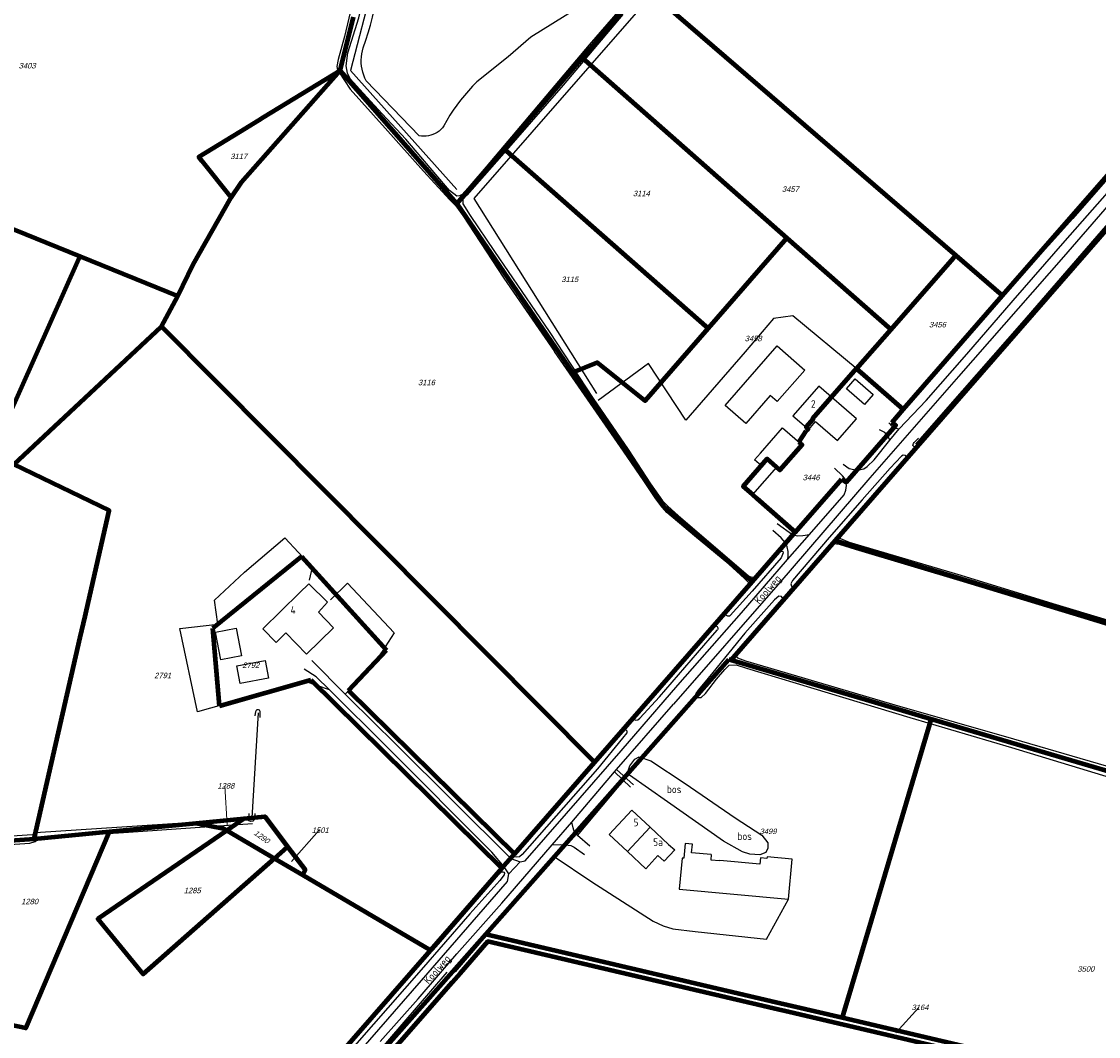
# Model space of a CAD drawing. Header units: metres. Extents: x 226218 to 240385, y 439369 to 449677.
# Tile 85 of 256: x 229775 to 230130, y 441306 to 441641. Entities that reach past the tile are written whole.
import ezdxf
from ezdxf.enums import TextEntityAlignment as Align

# ---------------------------------------------------------------- set-up
doc = ezdxf.new("R2010")
doc.units = ezdxf.units.M
doc.header["$MEASUREMENT"] = 0
for name, color, linetype in [('BIJGEBOUW', 4, 'Continuous'), ('CULTUURAANDUIDING', 253, 'Continuous'), ('DAKRAND', 4, 'Continuous'), ('DAKRAND-BYG', 4, 'Continuous'), ('GB20-pand_tevens_verblijfsobject', 1, 'Continuous'), ('Goud-ontwerp', 2, 'Continuous'), ('HEK', 253, 'Continuous'), ('HOOFDGEBOUW', 4, 'Continuous'), ('HOUTWAL', 253, 'Continuous'), ('HUISNUMMER', 253, 'Continuous'), ('INSTEEKSLOOT', 153, 'Continuous'), ('KANTVERH', 253, 'Continuous'), ('KANTWATER', 153, 'Continuous'), ('KZ01-perceelnummer', 73, 'Continuous'), ('MIDSLTGREPPEL', 253, 'Continuous'), ('OVLIJNOBJ', 253, 'Continuous'), ('RASTER', 253, 'Continuous'), ('STRAATNAAM', 253, 'Continuous'), ('TUSSENMUUR', 253, 'Continuous')]:
    doc.layers.add(name, color=color, linetype=linetype)
doc.layers.add('BIJPIJL', color=73, linetype='Continuous', lineweight=0)
doc.layers.add('KG01-perceelgrens', color=73, linetype='Continuous', lineweight=100)
doc.styles.add('arial', font='arial.ttf')
doc.styles.get("Standard").update_dxf_attribs({"font": 'iso.shx'})

# ---------------------------------------------------------------- blocks, each defined once
blk = doc.blocks.new('Z01')
blk = doc.blocks.new('bijpijl')
at = {"color": 0}
blk.add_line((0, 0), (1, 0), dxfattribs=at)
blk = doc.blocks.new('TWENTEROUTE')
at = {"layer": 'KG01-perceelgrens'}
for points in [[(229959.939, 441628.686), (229980.208, 441652.278)], [(229980.208, 441652.278), (230083.196, 441563.451)], [(229880.107, 441624.53), (229884.526, 441642.235)], [(230043.394, 441469.481), (230187.605, 441634.759)], [(229934.086, 441598.595), (229959.939, 441628.686)], [(229959.939, 441628.686), (230027.514, 441569.213)], [(229844.197, 441582.571), (229834.623, 441594.627), (229833.554, 441595.973), (229847.094, 441604.278), (229853.328, 441608.102), (229853.33, 441608.103), (229854.887, 441609.059), (229880.107, 441624.53)], [(229844.197, 441582.571), (229847.618, 441587.651), (229880.107, 441624.53)], [(229880.107, 441624.53), (229918.658, 441580.637)], [(229691.366, 441604.889), (229794.336, 441563.165)], [(229918.658, 441580.637), (229934.086, 441598.595)], [(229934.086, 441598.595), (230001.525, 441539.378)], [(230098.522, 441550.232), (230139.334, 441596.871)], [(229826.601, 441550.091), (229831.688, 441560.517), (229844.197, 441582.571)], [(229918.658, 441580.637), (229956.79, 441524.812)], [(230027.514, 441569.213), (230001.525, 441539.378)], [(230027.514, 441569.213), (230061.749, 441539.082)], [(229749.922, 441463.975), (229765.116, 441497.903), (229794.08, 441562.592), (229794.336, 441563.165)], [(229794.336, 441563.165), (229826.601, 441550.091)], [(230061.749, 441539.082), (230082.503, 441562.663), (230083.196, 441563.451)], [(230083.196, 441563.451), (230098.522, 441550.232)], [(229821.158, 441540.044), (229826.601, 441550.091)], [(230077.065, 441525.602), (230098.522, 441550.232)], [(229795.988, 441444.475), (229796.44, 441446.456), (229803.952, 441479.368), (229772.534, 441494.504), (229821.158, 441540.044)], [(229821.158, 441540.044), (229964.033, 441396.34)], [(230001.525, 441539.378), (229980.72, 441515.493), (229964.969, 441528.2), (229956.79, 441524.812)], [(230050.412, 441526.181), (230061.749, 441539.082)], [(229956.79, 441524.812), (229987.067, 441480.487), (230016.062, 441455.97)], [(230050.412, 441526.181), (230035.968, 441509.546), (230036.119, 441509.415), (230033.844, 441506.794), (230034.524, 441506.204), (230033.894, 441505.669)], [(230065.874, 441512.755), (230050.412, 441526.181)], [(230072.596, 441520.472), (230077.065, 441525.602)], [(230065.874, 441512.755), (230072.596, 441520.472)], [(230062.067, 441508.385), (230065.874, 441512.755)], [(230032.887, 441504.099), (230033.894, 441505.669)], [(230045.51, 441489.721), (230047.066, 441488.671), (230063.451, 441507.451), (230062.067, 441508.385)], [(230031.451, 441501.86), (230032.49, 441500.997), (230025.224, 441492.655), (230024.06, 441493.668), (230021.005, 441496.33), (230013.12, 441487.252), (230016.144, 441484.614)], [(230031.451, 441501.86), (230032.887, 441504.099)], [(230030.217, 441472.194), (230045.51, 441489.721)], [(230016.144, 441484.614), (230017.628, 441483.305)], [(230017.628, 441483.305), (230030.217, 441472.194)], [(230008.999, 441429.998), (230043.394, 441469.481)], [(230016.062, 441455.97), (230029.837, 441471.758)], [(230029.837, 441471.758), (230030.217, 441472.194)], [(230043.394, 441469.481), (230286.988, 441395.744)], [(229838.127, 441440.47), (229867.355, 441464.17)], [(229867.355, 441464.17), (229895.401, 441433.303)], [(229964.033, 441396.34), (230016.062, 441455.97)], [(229779.23, 441371.053), (229794.406, 441437.544), (229795.988, 441444.475)], [(229840.328, 441414.953), (229838.127, 441440.47)], [(229882.912, 441419.986), (229895.401, 441433.303)], [(229928.15, 441339.618), (230008.343, 441430.191)], [(230008.999, 441429.998), (230008.343, 441430.191)], [(230075.008, 441410.539), (230058.702, 441415.346), (230053.522, 441416.873), (230008.999, 441429.998)], [(229840.328, 441414.953), (229870.486, 441423.491)], [(229870.486, 441423.491), (229933.516, 441361.364)], [(229882.912, 441419.986), (229937.617, 441366.065)], [(230075.008, 441410.539), (230074.501, 441408.836), (230055.244, 441344.138), (230045.698, 441312.065)], [(230246.73, 441359.918), (230075.008, 441410.539)], [(229937.617, 441366.065), (229964.033, 441396.34)], [(229832.62, 441376.198), (229848.442, 441377.722)], [(229848.442, 441377.722), (229842.763, 441373.828)], [(229848.442, 441377.722), (229855.31, 441378.384), (229862.802, 441368.403)], [(229842.763, 441373.828), (229800.172, 441344.617), (229815.189, 441326.36), (229858.475, 441364.582)], [(229804.056, 441373.445), (229832.62, 441376.198)], [(229832.62, 441376.198), (229841.676, 441374.468), (229842.763, 441373.828)], [(229842.763, 441373.828), (229858.475, 441364.582)], [(229804.056, 441373.445), (229776.481, 441308.574), (229751.625, 441313.763), (229763.276, 441345.073), (229715.798, 441366.456)], [(229715.798, 441366.456), (229726.985, 441367.418), (229779.23, 441371.053)], [(229779.23, 441371.053), (229804.056, 441373.445)], [(229858.475, 441364.582), (229862.802, 441368.403)], [(229862.802, 441368.403), (229868.545, 441360.752), (229867.746, 441359.126)], [(229858.475, 441364.582), (229867.746, 441359.126)], [(229933.516, 441361.364), (229937.617, 441366.065)], [(229909.912, 441334.312), (229933.516, 441361.364)], [(229867.746, 441359.126), (229909.912, 441334.312)], [(229861.43, 441264.262), (229917.265, 441327.324), (229928.15, 441339.618)], [(229928.15, 441339.618), (230023.833, 441317.19), (230029.118, 441315.951), (230045.698, 441312.065)], [(230160.237, 441282.945), (230028.486, 441313.827), (230023.199, 441315.067), (229928.892, 441337.172), (229919.698, 441326.663), (229917.965, 441324.682), (229917.071, 441323.66), (229864.432, 441263.49)], [(229815.495, 441273.608), (229827.237, 441271.161), (229833.141, 441270.636), (229841.776, 441271.719), (229848.883, 441273.833), (229855.51, 441276.737), (229861.6, 441280.773), (229871.366, 441290.134), (229909.912, 441334.312)], [(230045.698, 441312.065), (230162.258, 441284.744)]]:
    blk.add_lwpolyline(points, dxfattribs=at)
at = {"layer": 'BIJPIJL'}
for p, xscale, yscale, rotation in [((229842.855, 441375.485), 13.05590356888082, 13.05590356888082, 93.39429241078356), ((229864.095, 441363.515), 13.82009540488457, 13.82009540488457, 48.64637159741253), ((230063.425, 441307.055), 11.34456213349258, 11.34456213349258, 47.68656213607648)]:
    blk.add_blockref('bijpijl', p, dxfattribs=dict(at, xscale=xscale, yscale=yscale, rotation=rotation))
at = {"layer": 'KZ01-perceelnummer'}
ref = blk.add_blockref('Z01', (229776.54, 441626.057), dxfattribs=at)
ref.add_attrib('PERCNR', ' 3403', dxfattribs={"layer": 'GB20-pand_tevens_verblijfsobject', "color": 0, "ltscale": 2, "height": 1.8, "style": 'arial', "oblique": 15}).set_placement((229776.54, 441626.057), align=Align.MIDDLE)
ref = blk.add_blockref('Z01', (229846.324, 441596.171), dxfattribs=at)
ref.add_attrib('PERCNR', ' 3117', dxfattribs={"layer": 'GB20-pand_tevens_verblijfsobject', "color": 0, "ltscale": 2, "height": 1.8, "style": 'arial', "oblique": 15}).set_placement((229846.324, 441596.171), align=Align.MIDDLE)
ref = blk.add_blockref('Z01', (229979.149, 441583.922), dxfattribs=at)
ref.add_attrib('PERCNR', ' 3114', dxfattribs={"layer": 'GB20-pand_tevens_verblijfsobject', "color": 0, "ltscale": 2, "height": 1.8, "style": 'arial', "oblique": 15}).set_placement((229979.149, 441583.922), align=Align.MIDDLE)
ref = blk.add_blockref('Z01', (230028.294, 441585.329), dxfattribs=at)
ref.add_attrib('PERCNR', ' 3457', dxfattribs={"layer": 'GB20-pand_tevens_verblijfsobject', "color": 0, "ltscale": 2, "height": 1.8, "style": 'arial', "oblique": 15}).set_placement((230028.294, 441585.329), align=Align.MIDDLE)
ref = blk.add_blockref('Z01', (229955.52, 441555.603), dxfattribs=at)
ref.add_attrib('PERCNR', ' 3115', dxfattribs={"layer": 'GB20-pand_tevens_verblijfsobject', "color": 0, "ltscale": 2, "height": 1.8, "style": 'arial', "oblique": 15}).set_placement((229955.52, 441555.603), align=Align.MIDDLE)
ref = blk.add_blockref('Z01', (230076.821, 441540.645), dxfattribs=at)
ref.add_attrib('PERCNR', ' 3456', dxfattribs={"layer": 'GB20-pand_tevens_verblijfsobject', "color": 0, "ltscale": 2, "height": 1.8, "style": 'arial', "oblique": 15}).set_placement((230076.821, 441540.645), align=Align.MIDDLE)
ref = blk.add_blockref('Z01', (230016.042, 441536.081), dxfattribs=at)
ref.add_attrib('PERCNR', ' 3458', dxfattribs={"layer": 'GB20-pand_tevens_verblijfsobject', "color": 0, "ltscale": 2, "height": 1.8, "style": 'arial', "oblique": 15}).set_placement((230016.042, 441536.081), align=Align.MIDDLE)
ref = blk.add_blockref('Z01', (229908.26, 441521.568), dxfattribs=at)
ref.add_attrib('PERCNR', ' 3116', dxfattribs={"layer": 'GB20-pand_tevens_verblijfsobject', "color": 0, "ltscale": 2, "height": 1.8, "style": 'arial', "oblique": 15}).set_placement((229908.26, 441521.568), align=Align.MIDDLE)
ref = blk.add_blockref('Z01', (230035.143, 441490.237), dxfattribs=at)
ref.add_attrib('PERCNR', ' 3446', dxfattribs={"layer": 'GB20-pand_tevens_verblijfsobject', "color": 0, "ltscale": 2, "height": 1.8, "style": 'arial', "oblique": 15}).set_placement((230035.143, 441490.237), align=Align.MIDDLE)
ref = blk.add_blockref('Z01', (229850.31, 441428.296), dxfattribs=at)
ref.add_attrib('PERCNR', ' 2792', dxfattribs={"layer": 'GB20-pand_tevens_verblijfsobject', "color": 0, "ltscale": 2, "height": 1.8, "style": 'arial', "oblique": 15}).set_placement((229850.31, 441428.296), align=Align.MIDDLE)
ref = blk.add_blockref('Z01', (229821.241, 441424.919), dxfattribs=at)
ref.add_attrib('PERCNR', ' 2791', dxfattribs={"layer": 'GB20-pand_tevens_verblijfsobject', "color": 0, "ltscale": 2, "height": 1.8, "style": 'arial', "oblique": 15}).set_placement((229821.241, 441424.919), align=Align.MIDDLE)
ref = blk.add_blockref('Z01', (229842.855, 441375.485), dxfattribs=at)
ref.add_attrib('PERCNR', ' 1288', dxfattribs={"layer": 'GB20-pand_tevens_verblijfsobject', "color": 0, "ltscale": 2, "height": 1.8, "style": 'arial', "oblique": 15}).set_placement((229842.082, 441388.518), align=Align.MIDDLE)
ref = blk.add_blockref('Z01', (229853.984, 441371.909), dxfattribs=dict(at, rotation=324.6420574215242))
ref.add_attrib('PERCNR', ' 1290', dxfattribs={"layer": 'GB20-pand_tevens_verblijfsobject', "color": 0, "ltscale": 2, "height": 1.8, "rotation": 324.64206, "style": 'arial', "oblique": 15}).set_placement((229853.984, 441371.909), align=Align.MIDDLE)
ref = blk.add_blockref('Z01', (229864.095, 441363.515), dxfattribs=at)
ref.add_attrib('PERCNR', ' 1501', dxfattribs={"layer": 'GB20-pand_tevens_verblijfsobject', "color": 0, "ltscale": 2, "height": 1.8, "style": 'arial', "oblique": 15}).set_placement((229873.226, 441373.889), align=Align.MIDDLE)
ref = blk.add_blockref('Z01', (230020.93, 441373.5), dxfattribs=at)
ref.add_attrib('PERCNR', ' 3499', dxfattribs={"layer": 'GB20-pand_tevens_verblijfsobject', "color": 0, "ltscale": 2, "height": 1.8, "style": 'arial', "oblique": 15}).set_placement((230020.93, 441373.5), align=Align.MIDDLE)
ref = blk.add_blockref('Z01', (229830.994, 441353.991), dxfattribs=at)
ref.add_attrib('PERCNR', ' 1285', dxfattribs={"layer": 'GB20-pand_tevens_verblijfsobject', "color": 0, "ltscale": 2, "height": 1.8, "style": 'arial', "oblique": 15}).set_placement((229830.994, 441353.991), align=Align.MIDDLE)
ref = blk.add_blockref('Z01', (229777.358, 441350.354), dxfattribs=at)
ref.add_attrib('PERCNR', ' 1280', dxfattribs={"layer": 'GB20-pand_tevens_verblijfsobject', "color": 0, "ltscale": 2, "height": 1.8, "style": 'arial', "oblique": 15}).set_placement((229777.358, 441350.354), align=Align.MIDDLE)
ref = blk.add_blockref('Z01', (230125.767, 441328.107), dxfattribs=at)
ref.add_attrib('PERCNR', ' 3500', dxfattribs={"layer": 'GB20-pand_tevens_verblijfsobject', "color": 0, "ltscale": 2, "height": 1.8, "style": 'arial', "oblique": 15}).set_placement((230125.767, 441328.107), align=Align.MIDDLE)
ref = blk.add_blockref('Z01', (230063.425, 441307.055), dxfattribs=at)
ref.add_attrib('PERCNR', ' 3164', dxfattribs={"layer": 'GB20-pand_tevens_verblijfsobject', "color": 0, "ltscale": 2, "height": 1.8, "style": 'arial', "oblique": 15}).set_placement((230071.062, 441315.444), align=Align.MIDDLE)

msp = doc.modelspace()

# ---------------------------------------------------------------- linework, layer by layer
at = {"layer": 'BIJGEBOUW'}
for points in [[(230033.42, 441525.66), (230024.34, 441515.29), (230022.03, 441517.32), (230013.95, 441508.04), (230007.13, 441513.95), (230024.28, 441533.62), (230033.42, 441525.66)], [(230018.78, 441498.26), (230026.09, 441506.6), (230032.49, 441501), (230025.22, 441492.66), (230024.06, 441493.67), (230016.14, 441484.61), (230013.12, 441487.25), (230019.07, 441494.1)]]:
    msp.add_lwpolyline(points, dxfattribs=at)
at = {"layer": 'DAKRAND'}
for points in [[(229866.76, 441452.15), (229869.84, 441455.15), (229875.91, 441449.06), (229872.96, 441445.8)], [(229988.42, 441369.2), (229990.5, 441367.38), (229987.07, 441363.61), (229984.97, 441365.48)]]:
    msp.add_lwpolyline(points, dxfattribs=at)
at = {"layer": 'DAKRAND-BYG'}
msp.add_line((229992, 441354.43), (230027.99, 441351.11), dxfattribs=at)
for points in [[(230053.12, 441514.29), (230047.18, 441519.45), (230050.07, 441522.77), (230056.01, 441517.62), (230053.12, 441514.29)], [(230019.07, 441494.1), (230016.81, 441496.03), (230018.78, 441498.26)], [(229845.87, 441440.51), (229847.64, 441431.44), (229840.82, 441430.11), (229839.06, 441439.19), (229845.87, 441440.51)], [(229846.03, 441428.06), (229855.35, 441429.83), (229856.45, 441424.05), (229847.13, 441422.27), (229846.03, 441428.06)], [(230002.53, 441365.82), (229996.07, 441366.42), (229996.33, 441369.31), (229993.92, 441369.54), (229993.46, 441364.62), (229992.95, 441364.66), (229992, 441354.43)], [(230002.53, 441365.82), (230002.45, 441364.1), (230005.35, 441363.85)], [(230027.99, 441351.11), (230029.21, 441364.3), (230020.95, 441365.06), (230020.91, 441364.57), (230018.76, 441364.77), (230018.56, 441362.64), (230005.35, 441363.85)]]:
    msp.add_lwpolyline(points, dxfattribs=at)
at = {"layer": 'HEK'}
msp.add_line((229969.32, 441385.14), (229972.68, 441389.12), dxfattribs=at)
msp.add_lwpolyline([(230050.71, 441525.98), (230029.44, 441543.58), (230023.13, 441542.66), (230013.75, 441531.72), (229994.19, 441509.1), (229981.8, 441527.86), (229965.26, 441515.62)], dxfattribs=at)
at = {"layer": 'HOOFDGEBOUW'}
msp.add_line((229988.42, 441369.2), (229982.36, 441374.83), dxfattribs=at)
for points in [[(230034.69, 441506.03), (230036.97, 441508.66), (230044.19, 441502.39), (230050.45, 441509.6), (230038.02, 441520.38), (230029.49, 441510.55), (230034.69, 441506.03)], [(229872.96, 441445.8), (229877.97, 441440.67), (229869.05, 441431.95), (229862.19, 441438.97), (229859, 441435.85), (229854.64, 441440.31), (229866.76, 441452.15)], [(229982.36, 441374.83), (229976.3, 441380.46), (229968.85, 441372.45), (229974.92, 441366.81)], [(229974.92, 441366.81), (229980.98, 441361.18), (229984.97, 441365.48)]]:
    msp.add_lwpolyline(points, dxfattribs=at)
at = {"layer": 'HOUTWAL'}
msp.add_line((229987.47, 441406.09), (229996.5, 441416.93), dxfattribs=at)
for points in [[(229890.86, 441652.98), (229883.55, 441624.45), (229918.67, 441585.19)], [(229981.58, 441648.05), (229924.23, 441582.22), (229964.74, 441517.92)], [(229915.36, 441327.07), (229886.92, 441294.01), (229872.43, 441277.6), (229862.42, 441266.58)]]:
    msp.add_lwpolyline(points, dxfattribs=at)
at = {"layer": 'INSTEEKSLOOT'}
for points in [[(230018.23, 441697.8), (230016.24, 441695.73), (229979.77, 441653.2), (229962.24, 441632.9)], [(229890.6, 441661.93), (229890.6, 441662.08), (229889.86, 441662.77), (229888.65, 441662.88), (229887.86, 441662.53), (229887.37, 441660.7), (229885.37, 441652.09), (229881.57, 441635.69), (229879.47, 441628.08), (229879.08, 441625.84), (229879.23, 441624.55), (229879.69, 441624.05)], [(229962.24, 441632.9), (229946.77, 441614.64), (229924.09, 441587.77), (229920.41, 441583.63), (229919.5, 441583.09), (229918.63, 441583.08), (229916.15, 441584.86), (229911.68, 441590.17), (229901.8, 441601.84), (229894.01, 441610.18), (229887.71, 441617.02), (229883.46, 441621.73), (229882.57, 441623.6), (229882.14, 441626.06), (229882.71, 441630.36), (229886.26, 441641.83), (229890.61, 441660.35), (229890.6, 441661.93)], [(229973.4, 441642.91), (229953.7, 441619.62), (229933.37, 441596.31), (229921.97, 441583.38), (229920.63, 441581.89), (229920.61, 441580.54), (229923.02, 441576.6), (229931.08, 441564.73), (229949.07, 441538.37), (229963.6, 441516.29), (229975.13, 441499.48), (229982.51, 441488.1), (229986.52, 441482.49), (229988.26, 441480.77), (229991.63, 441477.74), (230014.84, 441457.84), (230015.85, 441457.32), (230017.15, 441457.41), (230018.16, 441458.15), (230021.44, 441462.14), (230024.43, 441465.17), (230025.12, 441465.81), (230025.83, 441465.95), (230026.16, 441465.82), (230026.25, 441465.34), (230025.57, 441463.69), (230016.02, 441452.73), (230008.8, 441444.66)], [(229879.69, 441624.05), (229883.46, 441618.36), (229895.03, 441605.44), (229907.65, 441591.24), (229916.28, 441581.86)], [(229916.28, 441581.86), (229918.26, 441579.84), (229920.56, 441576.63), (229934.12, 441556), (229950.86, 441531.8)], [(229986.38, 441480.47), (229984.25, 441483.23), (229980.32, 441489.09), (229973.6, 441498.94), (229950.86, 441531.8)], [(230071.67, 441501.94), (230070.54, 441500.65), (230069.7, 441500.35), (230069.38, 441500.49), (230069.04, 441500.83), (230069.22, 441501.48), (230069.43, 441501.8), (230070.87, 441503.23)], [(230150.12, 441438.14), (230115.29, 441448.54), (230084.98, 441457.85), (230048.2, 441468.78), (230046.02, 441469.62), (230045.28, 441470.01), (230044.98, 441470.53), (230045.44, 441471.59), (230052.43, 441479.49), (230065.84, 441494.63), (230067.07, 441495.98), (230067.16, 441496.82), (230066.59, 441497.43), (230065.9, 441497.55), (230065.27, 441497.3), (230061.55, 441493.32), (230052.37, 441482.91), (230041.45, 441470.44), (230029.33, 441456.2), (230028.77, 441455.11), (230029.07, 441454.41), (230029.52, 441454.39), (230030.21, 441454.65), (230031.28, 441455.59), (230036.42, 441461.3), (230041.25, 441467.41)], [(230007.29, 441445.68), (230014.54, 441454.29), (230014.9, 441454.85), (230014.9, 441455.44), (230013.56, 441456.91), (230008.31, 441461.62), (229997.07, 441470.98), (229987.89, 441478.66), (229986.38, 441480.47)], [(229778.54, 441372.31), (229771.94, 441371.95), (229739.85, 441369.65), (229721.05, 441368.14), (229717.98, 441367.89), (229715.41, 441367.97), (229712.69, 441368.29), (229707.28, 441369.61), (229680.63, 441375.99), (229641.26, 441385.73), (229601.34, 441395.12), (229597.53, 441396.09), (229596.52, 441396.44), (229596.13, 441396.85), (229596.15, 441397.76), (229598.4, 441403.08), (229605.96, 441418.65), (229616.71, 441442.54), (229628.79, 441468.16)], [(230041.25, 441467.41), (230042.05, 441468.26), (230042.92, 441468.49), (230044.77, 441468.23), (230050.05, 441466.59), (230085.59, 441455.96), (230124.31, 441444.12), (230171.75, 441429.64), (230174.76, 441428.55)], [(230132.92, 441395.04), (230102.38, 441403.94), (230063.17, 441415.1), (230030.76, 441424.65), (230013.97, 441429.67), (230011.31, 441430.63), (230010.45, 441431.37), (230010.58, 441431.97), (230011.75, 441433.67), (230019.96, 441442.51), (230024.83, 441448.05), (230026.05, 441449.59), (230026.2, 441450.34), (230025.67, 441450.99), (230024.89, 441451.03), (230023.44, 441449.84), (230013.65, 441438.85)], [(230008.8, 441444.66), (230008.57, 441444.52), (230008.31, 441444.46), (230008.05, 441444.47), (230007.79, 441444.56), (230007.57, 441444.71), (230007.4, 441444.91), (230007.29, 441445.15), (230007.26, 441445.42), (230007.29, 441445.68)], [(230003.35, 441441.13), (229993.01, 441429.45), (229981.9, 441416.72), (229977.7, 441412.07), (229976.86, 441410.93), (229977.06, 441410.43), (229977.63, 441410.19), (229978.32, 441410.27), (229979.03, 441410.89), (229985.45, 441417.89), (230002.15, 441437.21), (230004.61, 441439.97)], [(230003.35, 441441.13), (230003.56, 441441.25), (230003.8, 441441.31), (230004.04, 441441.3), (230004.27, 441441.22), (230004.47, 441441.08), (230004.63, 441440.89), (230004.72, 441440.67), (230004.75, 441440.43), (230004.72, 441440.19), (230004.61, 441439.97)], [(230013.65, 441438.85), (230003.08, 441425.86), (230000, 441422.16)], [(230000, 441422.16), (229998.23, 441420.03), (229997.49, 441418.96), (229997.58, 441418.01), (229998.14, 441417.64), (229999.21, 441417.66), (230000.6, 441419.02), (230004.27, 441423.69), (230006.99, 441426.94), (230008.49, 441428.32), (230010.81, 441428.38), (230014.22, 441427.35), (230041.14, 441419.19), (230068.06, 441411.01), (230101.62, 441401.14), (230140.33, 441389.38), (230190.05, 441374.43), (230228.97, 441363.62)], [(229852.14, 441411.59), (229852.36, 441413.07), (229852.65, 441413.64), (229853.08, 441413.69), (229853.38, 441413.59), (229853.66, 441413.14), (229853.63, 441411.1)], [(229972.2, 441405.7), (229973.32, 441406.86), (229974, 441406.98), (229974.47, 441406.92), (229974.69, 441406.69), (229974.65, 441406.03), (229973.32, 441404.2), (229964.98, 441394.16), (229940.18, 441365.83), (229939.25, 441365.08), (229938.42, 441364.96), (229937.81, 441365.07), (229937.54, 441365.36), (229937.82, 441366.24), (229940.47, 441369.44), (229950.51, 441380.66), (229972.2, 441405.7)], [(229851.94, 441379.39), (229851.85, 441377.59), (229851.33, 441376.88), (229850.54, 441376.73), (229850.02, 441376.96), (229849.96, 441377.74), (229850.16, 441379.41)], [(229751.54, 441367.8), (229777.74, 441369.62), (229779.49, 441370.11), (229780.09, 441370.58), (229780.29, 441371.1)], [(229780.29, 441371.1), (229779.93, 441371.63), (229779.49, 441372.01), (229778.54, 441372.31)], [(229880.18, 441297.33), (229878.93, 441295.92), (229878.2, 441295.3), (229877.78, 441295.12), (229877.03, 441295.1), (229876.61, 441295.4), (229876.51, 441295.92), (229877.4, 441297.18), (229883.2, 441303.77), (229891.61, 441313.18), (229903.67, 441326.53), (229911.86, 441335.42), (229922.55, 441347.88), (229932.39, 441359.13), (229933.21, 441360.02), (229933.79, 441360.16), (229934.08, 441360.09), (229934.31, 441359.72), (229934.23, 441359.18), (229932.76, 441357.34), (229922.9, 441346.27), (229906.86, 441327.86), (229880.18, 441297.33)]]:
    msp.add_lwpolyline(points, dxfattribs=at)
at = {"layer": 'KANTVERH'}
for p, q in [((229970.63, 441393.1), (229975.95, 441388.05)), ((229976.86, 441388.83), (229971.33, 441393.89))]:
    msp.add_line(p, q, dxfattribs=at)
for points in [[(230184.94, 441639.03), (230156.79, 441606.9), (230118.79, 441563.07), (230084.06, 441523.56), (230054.83, 441490.16), (230024.52, 441454.87), (229990.12, 441415.44)], [(230046.08, 441494.64), (230048.05, 441493.24), (230049.62, 441492.91), (230051.28, 441492.79), (230052.89, 441493.1), (230053.97, 441493.82), (230056.26, 441496), (230061.46, 441502.57), (230064.54, 441506.26), (230073.4, 441515.67), (230086.86, 441530.96), (230102.18, 441548.66), (230119.26, 441568.31), (230137.28, 441588.71), (230155.13, 441609.52), (230169.26, 441625.58)], [(230061.46, 441502.57), (230061.16, 441503.33), (230060.49, 441504.32), (230059.78, 441505.09), (230058.07, 441505.93)], [(230061.15, 441508.26), (230062.11, 441507.18), (230063, 441506.63), (230064.54, 441506.26)], [(229972.8, 441400.01), (229991.57, 441421.69), (230012.56, 441445.56), (230027.71, 441463.19), (230035, 441471.46), (230046.4, 441484.47), (230046.98, 441486.05), (230047.14, 441487.56), (230046.95, 441488.94), (230046.56, 441489.91), (230045.84, 441490.81), (230043.21, 441493.29)], [(230024.3, 441475.06), (230029.44, 441471.28), (230031.06, 441470.96), (230032.73, 441471.07), (230035, 441471.46)], [(230027.71, 441463.19), (230027.9, 441464.03), (230027.92, 441465.86), (230027.64, 441467.36), (230026.94, 441468.81), (230025.58, 441470.34), (230022.87, 441472.74)], [(229935.78, 441359.45), (229934.23, 441361.81), (229930.15, 441366.64), (229895.62, 441401.32), (229876.57, 441420.21), (229872.2, 441424.46), (229868.29, 441427)], [(229870.81, 441429.82), (229881.79, 441418.79), (229883.05, 441417.51), (229898.61, 441402.16), (229936.41, 441364.51), (229939.54, 441363.45)], [(229893.36, 441304.15), (229905.85, 441318.27), (229918.57, 441333.13), (229933.42, 441349.84), (229950.07, 441369.01), (229956.56, 441376.49), (229970.63, 441393.1), (229971.33, 441393.89), (229990.12, 441415.44)], [(229839.76, 441264.4), (229842.39, 441264.29), (229844.26, 441264.58), (229846.3, 441265.31), (229848.2, 441266.27), (229852.45, 441269.11), (229858.95, 441273.45), (229864.43, 441277.37), (229868.49, 441281.03), (229872.69, 441285.37), (229886.96, 441301.35), (229906.95, 441324.35), (229935.35, 441356.99), (229935.78, 441359.45), (229939.54, 441363.45), (229941.18, 441363.8), (229954.84, 441379.43), (229972.8, 441400.01)], [(229962.55, 441368.56), (229958.47, 441372.11), (229957.47, 441373.13), (229956.99, 441374.66), (229956.56, 441376.49)], [(229950.07, 441369.01), (229952.73, 441369.14), (229953.98, 441369.04), (229955.33, 441368.93), (229956.2, 441368.78), (229957.35, 441368.29), (229960.78, 441365.87)]]:
    msp.add_lwpolyline(points, dxfattribs=at)
at = {"layer": 'KANTWATER'}
msp.add_line((229906.23, 441602.91), (229888.71, 441621.02), dxfattribs=at)
for points in [[(229967.55, 441655.98), (229957.52, 441644.47), (229943.01, 441635.44), (229935.57, 441628.96), (229925.22, 441620.76)], [(229887.76, 441631.96), (229888.63, 441634.45), (229889.42, 441636.96), (229890.14, 441639.49), (229890.79, 441642.05), (229891.36, 441644.62), (229891.87, 441647.21), (229892.3, 441649.8)], [(229888.71, 441621.02), (229888.27, 441621.95), (229887.9, 441622.9), (229887.6, 441623.88), (229887.37, 441624.88), (229887.21, 441625.89), (229887.12, 441626.91), (229887.1, 441627.93), (229887.16, 441628.95), (229887.29, 441629.97), (229887.49, 441630.97), (229887.76, 441631.96)], [(229925.22, 441620.76), (229923.8, 441619.31), (229922.43, 441617.82), (229921.11, 441616.28), (229919.84, 441614.69), (229918.62, 441613.07), (229917.46, 441611.4), (229916.36, 441609.7), (229915.31, 441607.96), (229914.32, 441606.19)], [(229914.32, 441606.19), (229913.85, 441605.58), (229913.33, 441605.02), (229912.75, 441604.51), (229912.13, 441604.06), (229911.46, 441603.67), (229910.76, 441603.35), (229910.04, 441603.1), (229909.29, 441602.91), (229908.53, 441602.8), (229907.76, 441602.77), (229906.99, 441602.8), (229906.23, 441602.91)]]:
    msp.add_lwpolyline(points, dxfattribs=at)
at = {"layer": 'MIDSLTGREPPEL'}
msp.add_line((229853.06, 441412.62), (229851.04, 441377.92), dxfattribs=at)
for points in [[(230135.67, 441591.5), (230121.77, 441575.66), (230098.76, 441550.03), (230045.71, 441595.91), (229981.4, 441651.25)], [(230186.88, 441635.47), (230167.42, 441613.05), (230141.04, 441582.87), (230104.96, 441541.23), (230080.57, 441513.38), (230069.87, 441501.22)], [(229851.22, 441376.01), (229810.27, 441373.1), (229780.29, 441371.1)]]:
    msp.add_lwpolyline(points, dxfattribs=at)
at = {"layer": 'OVLIJNOBJ'}
msp.add_lwpolyline([(230010.41, 441378.01), (230019.18, 441372.27), (230021.19, 441369.73), (230021.2, 441368), (230020.58, 441366.49), (230018.56, 441365.78), (230015.29, 441365.97), (230012.86, 441366.77), (230006.57, 441370.31), (229988.09, 441383.23), (229975.54, 441392.03), (229975.09, 441393.51), (229975.74, 441395.1), (229977.32, 441397.32), (229978.75, 441398.12), (229982.63, 441396.71), (229993.94, 441389.23), (230010.41, 441378.01)], dxfattribs=at)
at = {"layer": 'RASTER'}
for p, q in [((229983.22, 441401.4), (229987.47, 441406.09)), ((229958.47, 441372.11), (229969.32, 441385.14)), ((229779.69, 441373.09), (229849.96, 441377.74)), ((229953.98, 441369.04), (229950.68, 441365.19)), ((229950.68, 441365.19), (229918.03, 441327.12))]:
    msp.add_line(p, q, dxfattribs=at)
for points in [[(229879.69, 441624.05), (229858.45, 441599.93), (229851.07, 441591.39), (229847.62, 441587.65), (229844.59, 441583.29), (229831.69, 441560.52), (229821.16, 441540.04), (229772.53, 441494.5), (229803.95, 441479.37), (229779.69, 441373.09)], [(229876.57, 441420.21), (229868.58, 441422.95), (229833.05, 441412.89), (229827.25, 441440.39), (229839.81, 441441.84), (229838.7, 441449.81), (229848.58, 441459.01), (229861.9, 441470.32), (229870.92, 441460.6), (229869.94, 441456.34)], [(229876.92, 441449.84), (229882.53, 441455.37), (229897.97, 441439.02), (229894.03, 441432.87), (229891, 441428.61), (229881.79, 441418.79)], [(229950.68, 441365.19), (229963.21, 441356.8), (229983.41, 441343.9), (229986.69, 441342.32), (229989.85, 441341.37), (229997.26, 441340.43), (230020.79, 441337.89), (230027.99, 441351.11)]]:
    msp.add_lwpolyline(points, dxfattribs=at)
at = {"layer": 'TUSSENMUUR'}
msp.add_line((229982.36, 441374.83), (229974.92, 441366.81), dxfattribs=at)

# ---------------------------------------------------------------- block references
at = {"layer": 'Goud-ontwerp', "linetype": 'Continuous'}
msp.add_blockref('TWENTEROUTE', (0, 0), dxfattribs=at)

# ---------------------------------------------------------------- texts
at = {"layer": 'CULTUURAANDUIDING'}
for p in [(229987.89, 441386.13), (230011.14, 441370.66)]:
    msp.add_text('bos', height=2.5, dxfattribs=at).set_placement(p)
at = {"layer": 'HUISNUMMER'}
for s, p in [('2', (230035.44, 441513.22)), ('4', (229863.78, 441445.28)), ('5', (229976.92, 441375.19)), ('5a', (229983.39, 441368.69))]:
    msp.add_text(s, height=2.5, dxfattribs=at).set_placement(p)
at = {"layer": 'STRAATNAAM'}
for rotation, p in [(49.0567, (230018.4, 441448.21)), (48.7332, (229909.35, 441322.86))]:
    msp.add_text('Koolweg', height=2.5, rotation=rotation, dxfattribs=at).set_placement(p)

doc.saveas('drawing.dxf')
